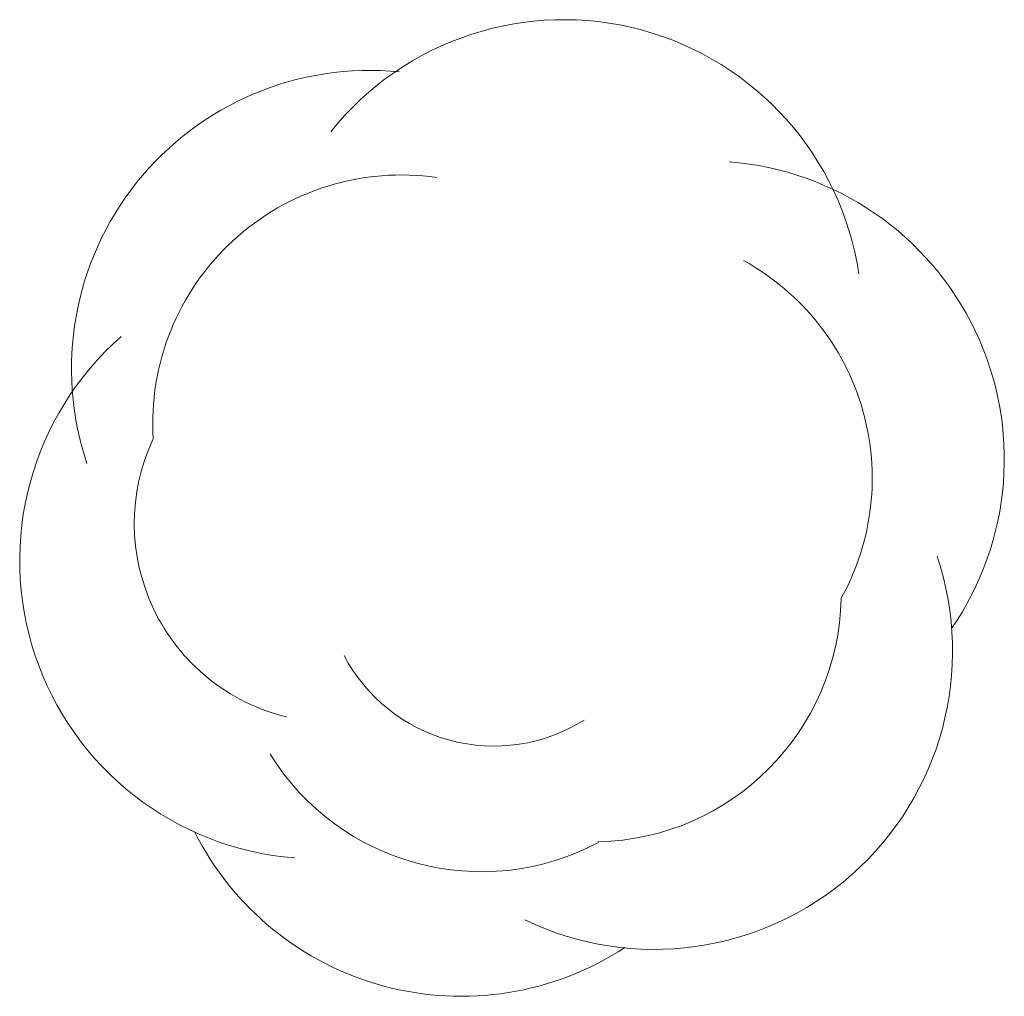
# Model space of a CAD drawing. Header units: metres. Extents: x -0.48 to 0.51, y -0.488 to 0.494.
import ezdxf

# ---------------------------------------------------------------- set-up
doc = ezdxf.new("R2010")
doc.units = ezdxf.units.M
doc.header["$MEASUREMENT"] = 0
doc.layers.add('TOP_Baumkrone_sym', color=7, linetype='Continuous', lineweight=5)

msp = doc.modelspace()

# ---------------------------------------------------------------- linework, layer by layer
at = {"layer": 'TOP_Baumkrone_sym'}
for centre, radius, start, end in [((0.06686, 0.19392), 0.3, 8.47889, 141.36588), ((-0.12813, 0.14288), 0.3, 84.29989, 198.51989), ((0.20982, 0.05183), 0.3, 325.42589, 85.52488), ((-0.09639, 0.08772), 0.25, 81.79589, 183.53589), ((0.12699, 0.03272), 0.25, 330.98389, 61.12089), ((-0.18016, -0.05023), 0.3, 131.29789, 265.52288), ((-0.16493, -0.01291), 0.2, 154.82489, 256.38289), ((0.15779, -0.14128), 0.3, 244.32089, 18.54588), ((0.09578, -0.08315), 0.25, 271.33689, 358.85289), ((-0.00338, -0.06679), 0.17, 207.58989, 302.25389), ((-0.01587, -0.11314), 0.25, 211.76489, 298.07889), ((-0.03616, -0.18845), 0.3, 206.61989, 303.22389)]:
    msp.add_arc(centre, radius, start, end, dxfattribs=at)

doc.saveas('drawing.dxf')
